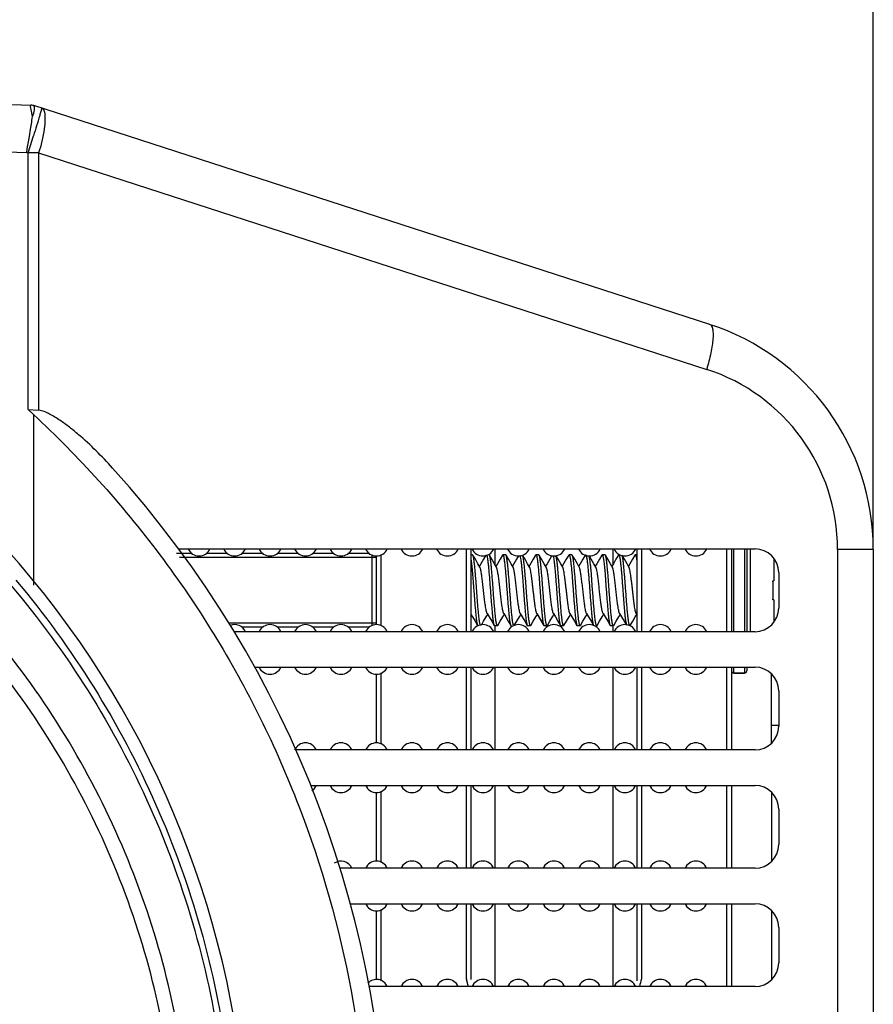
# Model space of a CAD drawing. Header units: millimetres. Extents: x 19192 to 20904, y 1507 to 2734.
# Tile 79 of 80: x 20859 to 20895, y 2556 to 2597. Entities that reach past the tile are written whole.
import ezdxf

# ---------------------------------------------------------------- set-up
doc = ezdxf.new("R2010")
doc.units = ezdxf.units.MM
doc.layers.add('02___PRT_ALL_AXES', color=7, linetype='Continuous')
doc.layers.add('粗实线', color=3, linetype='Continuous', lineweight=30)
doc.styles.get("Standard").update_dxf_attribs({"font": 'Arial Regular.ttf'})
doc.dimstyles.new('ISO-25', dxfattribs={"dimtxt": 15, "dimasz": 3, "dimexe": 0.2, "dimexo": 0, "dimgap": 2, "dimtad": 1, "dimdec": 1, "dimdsep": 46, "dimtxsty": 'Standard', "dimcen": 0, "dimadec": 0, "dimazin": 0, "dimtfac": 1, "dimtdec": 1, "dimtofl": 0, "dimtmove": 0, "dimatfit": 3, "dimfxl": 1, "dimarcsym": 0})

# ---------------------------------------------------------------- blocks, each defined once
blk = doc.blocks.new('*D72')
at = {"layer": 'Defpoints', "color": 0, "transparency": 16777216}
for p in [(20706.427, 2619.504), (20706.427, 2596.394), (20895.427, 2575.096)]:
    blk.add_point(p, dxfattribs=at)
at = {"layer": '粗实线', "color": 0, "lineweight": -2, "transparency": 16777216}
for p, q in [((20706.427, 2596.394), (20706.427, 2619.704)), ((20892.427, 2619.504), (20709.427, 2619.504)), ((20895.427, 2575.096), (20895.427, 2619.704))]:
    blk.add_line(p, q, dxfattribs=at)
at = {"layer": '粗实线', "color": 0, "transparency": 16777216}
for points in [[(20709.427, 2620.004), (20709.427, 2619.004), (20706.427, 2619.504)], [(20892.427, 2620.004), (20892.427, 2619.004), (20895.427, 2619.504)]]:
    blk.add_solid(points, dxfattribs=at)
at = {"layer": '粗实线', "color": 0, "transparency": 16777216, "insert": (20800.927, 2629.163), "char_height": 15, "attachment_point": 5}
blk.add_mtext('189mm', dxfattribs=at)

msp = doc.modelspace()

# ---------------------------------------------------------------- linework, layer by layer
at = {"color": 7, "linetype": 'Continuous'}
for p, q in [((20829.427, 2594.719), (20859.927, 2593.869)), ((20859.801, 2593.75), (20859.811, 2593.686)), ((20859.811, 2593.686), (20859.874, 2593.39)), ((20859.927, 2593.869), (20888.509, 2584.61)), ((20859.958, 2593.83), (20859.932, 2593.848)), ((20829.427, 2592.719), (20859.629, 2591.877)), ((20859.629, 2591.877), (20859.7, 2591.854)), ((20859.7, 2581.011), (20859.7, 2591.854)), ((20860.147, 2591.854), (20859.7, 2591.854)), ((20860.147, 2591.854), (20860.147, 2580.981)), ((20860.147, 2591.854), (20888.384, 2582.707)), ((20859.7, 2581.011), (20860.147, 2580.981)), ((20859.927, 2580.8), (20859.7, 2581.011)), ((20859.927, 2580.8), (20859.927, 2573.58)), ((20866.631, 2574.926), (20865.976, 2574.926)), ((20866.067, 2575.119), (20890.427, 2575.119)), ((20868.131, 2574.926), (20867.223, 2574.926)), ((20869.631, 2574.926), (20868.723, 2574.926)), ((20871.131, 2574.926), (20870.223, 2574.926)), ((20872.631, 2574.926), (20871.723, 2574.926)), ((20874.131, 2574.926), (20873.223, 2574.926)), ((20874.227, 2574.878), (20874.227, 2571.859)), ((20874.627, 2571.859), (20874.627, 2574.878)), ((20878.227, 2571.619), (20878.227, 2575.119)), ((20878.427, 2571.619), (20878.427, 2575.119)), ((20878.503, 2574.856), (20878.488, 2574.869)), ((20879.427, 2575.119), (20879.427, 2574.472)), ((20879.751, 2574.856), (20879.766, 2574.869)), ((20879.903, 2574.856), (20879.888, 2574.869)), ((20881.151, 2574.856), (20881.166, 2574.869)), ((20881.303, 2574.856), (20881.288, 2574.869)), ((20882.551, 2574.856), (20882.566, 2574.869)), ((20882.703, 2574.856), (20882.688, 2574.869)), ((20883.951, 2574.856), (20883.966, 2574.869)), ((20884.103, 2574.856), (20884.088, 2574.869)), ((20884.427, 2574.472), (20884.427, 2575.119)), ((20885.351, 2574.856), (20885.366, 2574.869)), ((20885.427, 2575.119), (20885.427, 2571.619)), ((20885.627, 2575.119), (20885.627, 2571.619)), ((20889.227, 2575.119), (20889.227, 2571.619)), ((20889.427, 2575.119), (20889.427, 2571.619)), ((20889.527, 2571.619), (20889.527, 2575.119)), ((20889.977, 2575.119), (20889.977, 2571.619)), ((20890.077, 2575.119), (20890.077, 2571.619)), ((20890.227, 2575.119), (20890.227, 2571.619)), ((20893.918, 2575.096), (20893.918, 2521.641)), ((20895.427, 2575.096), (20893.918, 2575.096)), ((20895.427, 2575.096), (20895.427, 2521.641)), ((20874.427, 2574.753), (20866.105, 2574.753)), ((20874.427, 2571.919), (20874.427, 2574.819)), ((20891.227, 2574.715), (20891.227, 2573.769)), ((20883.563, 2573.369), (20883.495, 2574.227)), ((20884.073, 2574.227), (20884.141, 2573.369)), ((20891.427, 2574.119), (20891.427, 2572.619)), ((20891.182, 2573.769), (20891.227, 2573.769)), ((20891.227, 2572.969), (20891.182, 2572.969)), ((20891.227, 2572.969), (20891.227, 2572.023)), ((20881.499, 2571.885), (20881.213, 2572.377)), ((20885.406, 2572.387), (20885.427, 2572.35)), ((20874.427, 2571.984), (20868.179, 2571.984)), ((20890.427, 2571.619), (20868.41, 2571.619)), ((20869.631, 2571.811), (20868.723, 2571.811)), ((20871.131, 2571.811), (20870.223, 2571.811)), ((20872.631, 2571.811), (20871.723, 2571.811)), ((20874.131, 2571.811), (20873.223, 2571.811)), ((20879.401, 2571.881), (20879.416, 2571.869)), ((20879.427, 2571.869), (20879.427, 2571.619)), ((20879.553, 2571.881), (20879.538, 2571.869)), ((20880.101, 2571.881), (20880.116, 2571.869)), ((20880.801, 2571.881), (20880.816, 2571.869)), ((20880.938, 2571.869), (20880.924, 2571.881)), ((20880.953, 2571.881), (20880.938, 2571.869)), ((20881.501, 2571.881), (20881.516, 2571.869)), ((20882.353, 2571.881), (20882.338, 2571.869)), ((20882.901, 2571.881), (20882.916, 2571.869)), ((20883.053, 2571.881), (20883.038, 2571.869)), ((20883.753, 2571.881), (20883.738, 2571.869)), ((20884.301, 2571.881), (20884.316, 2571.869)), ((20884.427, 2571.619), (20884.427, 2571.869)), ((20884.453, 2571.881), (20884.438, 2571.869)), ((20869.276, 2570.119), (20890.427, 2570.119)), ((20874.627, 2566.859), (20874.627, 2569.878)), ((20878.227, 2566.619), (20878.227, 2570.119)), ((20878.427, 2566.619), (20878.427, 2570.119)), ((20879.427, 2570.119), (20879.427, 2566.623)), ((20884.427, 2569.59), (20884.427, 2570.119)), ((20885.427, 2570.119), (20885.427, 2566.619)), ((20885.627, 2570.119), (20885.627, 2566.619)), ((20889.227, 2570.119), (20889.227, 2566.619)), ((20889.427, 2570.119), (20889.427, 2566.619)), ((20889.527, 2569.869), (20889.527, 2570.119)), ((20889.527, 2569.869), (20889.977, 2569.869)), ((20889.977, 2570.119), (20889.977, 2569.869)), ((20890.077, 2570.119), (20890.077, 2569.969)), ((20874.427, 2566.919), (20874.427, 2569.819)), ((20884.427, 2566.639), (20884.427, 2569.59)), ((20891.127, 2566.913), (20891.127, 2569.824)), ((20891.427, 2569.119), (20891.427, 2567.619)), ((20891.427, 2567.647), (20891.127, 2567.647)), ((20890.427, 2566.619), (20871.014, 2566.619)), ((20871.648, 2565.119), (20890.427, 2565.119)), ((20874.627, 2561.859), (20874.627, 2564.878)), ((20878.227, 2561.619), (20878.227, 2565.119)), ((20878.427, 2561.619), (20878.427, 2565.119)), ((20879.427, 2565.119), (20879.427, 2561.619)), ((20884.427, 2561.619), (20884.427, 2565.119)), ((20885.427, 2565.119), (20885.427, 2561.619)), ((20885.627, 2565.119), (20885.627, 2561.619)), ((20889.227, 2565.119), (20889.227, 2561.619)), ((20889.427, 2565.119), (20889.427, 2561.619)), ((20874.427, 2561.919), (20874.427, 2564.819)), ((20891.127, 2564.824), (20891.127, 2561.913)), ((20891.427, 2564.119), (20891.427, 2562.619)), ((20890.427, 2561.619), (20872.886, 2561.619)), ((20873.32, 2560.119), (20890.427, 2560.119)), ((20874.627, 2556.859), (20874.627, 2559.878)), ((20878.227, 2556.939), (20878.227, 2560.119)), ((20878.427, 2556.911), (20878.427, 2560.119)), ((20879.427, 2560.119), (20879.427, 2556.619)), ((20884.427, 2556.619), (20884.427, 2560.119)), ((20885.427, 2560.119), (20885.427, 2556.91)), ((20885.627, 2560.119), (20885.627, 2556.939)), ((20889.227, 2560.119), (20889.227, 2556.619)), ((20889.427, 2560.119), (20889.427, 2556.619)), ((20874.427, 2556.919), (20874.427, 2559.819)), ((20891.127, 2559.824), (20891.127, 2556.913)), ((20891.427, 2559.119), (20891.427, 2557.619)), ((20890.427, 2556.619), (20874.118, 2556.619))]:
    msp.add_line(p, q, dxfattribs=at)
for points in [[(20878.798, 2574.35), (20878.717, 2574.49), (20878.606, 2574.679), (20878.503, 2574.856)], [(20879.051, 2574.856), (20878.949, 2574.681), (20878.839, 2574.492), (20878.777, 2574.387)], [(20879.498, 2574.35), (20879.417, 2574.49), (20879.306, 2574.679), (20879.203, 2574.856)], [(20879.751, 2574.856), (20879.649, 2574.681), (20879.539, 2574.492), (20879.477, 2574.387)], [(20880.198, 2574.35), (20880.117, 2574.49), (20880.006, 2574.679), (20879.903, 2574.856)], [(20880.898, 2574.35), (20880.817, 2574.49), (20880.706, 2574.679), (20880.603, 2574.856)], [(20881.151, 2574.856), (20881.049, 2574.681), (20880.939, 2574.492), (20880.877, 2574.387)], [(20881.598, 2574.35), (20881.517, 2574.49), (20881.406, 2574.679), (20881.303, 2574.856)], [(20882.551, 2574.856), (20882.449, 2574.681), (20882.339, 2574.492), (20882.277, 2574.387)], [(20882.998, 2574.35), (20882.917, 2574.49), (20882.806, 2574.679), (20882.703, 2574.856)], [(20883.251, 2574.856), (20883.149, 2574.681), (20883.039, 2574.492), (20882.977, 2574.387)], [(20883.951, 2574.856), (20883.849, 2574.681), (20883.739, 2574.492), (20883.677, 2574.387)], [(20884.398, 2574.35), (20884.317, 2574.49), (20884.206, 2574.679), (20884.103, 2574.856)], [(20884.651, 2574.856), (20884.549, 2574.681), (20884.439, 2574.492), (20884.377, 2574.387)], [(20885.098, 2574.35), (20885.017, 2574.49), (20884.906, 2574.679), (20884.803, 2574.856)], [(20885.351, 2574.856), (20885.249, 2574.681), (20885.139, 2574.492), (20885.077, 2574.387)], [(20880.43, 2574.819), (20880.349, 2574.681), (20880.239, 2574.492), (20880.177, 2574.387)], [(20881.844, 2574.843), (20881.749, 2574.681), (20881.639, 2574.492), (20881.577, 2574.387)], [(20882.298, 2574.35), (20882.217, 2574.49), (20882.106, 2574.679), (20882.01, 2574.843)], [(20883.698, 2574.35), (20883.617, 2574.49), (20883.506, 2574.679), (20883.424, 2574.819)], [(20879.106, 2572.387), (20879.189, 2572.245), (20879.299, 2572.056), (20879.401, 2571.881)], [(20879.806, 2572.387), (20879.889, 2572.245), (20879.999, 2572.056), (20880.101, 2571.881)], [(20880.506, 2572.387), (20880.589, 2572.245), (20880.699, 2572.056), (20880.801, 2571.881)], [(20881.206, 2572.387), (20881.289, 2572.245), (20881.399, 2572.056)], [(20881.906, 2572.387), (20881.989, 2572.245), (20882.099, 2572.056), (20882.201, 2571.881)], [(20882.606, 2572.387), (20882.689, 2572.245), (20882.799, 2572.056), (20882.901, 2571.881)], [(20883.306, 2572.387), (20883.389, 2572.245), (20883.499, 2572.056), (20883.601, 2571.881)], [(20884.006, 2572.387), (20884.089, 2572.245), (20884.199, 2572.056), (20884.301, 2571.881)], [(20884.706, 2572.387), (20884.789, 2572.245), (20884.899, 2572.056), (20884.99, 2571.9)], [(20878.427, 2572.35), (20878.489, 2572.245), (20878.599, 2572.056), (20878.701, 2571.881)], [(20878.864, 2571.9), (20878.956, 2572.059), (20879.067, 2572.248), (20879.127, 2572.35)], [(20879.553, 2571.881), (20879.656, 2572.059), (20879.767, 2572.248), (20879.827, 2572.35)], [(20880.253, 2571.881), (20880.356, 2572.059), (20880.467, 2572.248), (20880.527, 2572.35)], [(20880.953, 2571.881), (20881.056, 2572.059), (20881.167, 2572.248), (20881.227, 2572.351)], [(20881.653, 2571.881), (20881.756, 2572.059), (20881.867, 2572.248), (20881.927, 2572.35)], [(20882.353, 2571.881), (20882.456, 2572.059), (20882.567, 2572.248), (20882.627, 2572.35)], [(20883.053, 2571.881), (20883.156, 2572.059), (20883.267, 2572.248), (20883.327, 2572.35)], [(20883.753, 2571.881), (20883.856, 2572.059), (20883.967, 2572.248), (20884.027, 2572.35)], [(20884.453, 2571.881), (20884.556, 2572.059), (20884.667, 2572.248), (20884.727, 2572.35)], [(20885.153, 2571.881), (20885.256, 2572.059), (20885.367, 2572.248), (20885.427, 2572.35)]]:
    msp.add_lwpolyline(points, dxfattribs=at)
for centre, radius, start, end in [((20778.961, 2618.014), 84.872, 342.04754, 342.56022), ((20828.927, 2548.369), 40.079, 335.1224, 204.8776), ((20885.427, 2575.096), 10, 0, 72.0506), ((20885.918, 2575.096), 8, 0.0002, 72.0504), ((20829.389, 2547.893), 44.893, 42.1176, 47.1384), ((20829.881, 2548.369), 45, 317.9043, 42.0956), ((20890.427, 2574.119), 1, 0, 90), ((20890.427, 2572.619), 1, 270, 360), ((20881.565, 2571.918), 0.073, 207.8454, 210.1074), ((20889.527, 2569.969), 0.1, 180, 270), ((20889.977, 2569.969), 0.1, 270, 0), ((20890.427, 2569.119), 1, 0, 90), ((20890.427, 2567.619), 1, 270, 360), ((20890.427, 2564.119), 1, 0, 90), ((20890.427, 2562.619), 1, 270, 360), ((20890.427, 2559.119), 1, 0, 90), ((20890.427, 2557.619), 1, 270, 360), ((20842.285, 2547.065), 37.274, 14.8555, 15.361), ((20881.132, 2557.736), 3.012, 195.3422, 196.3681), ((20887.593, 2556.909), 2.166, 179.9731, 181.3333), ((20921.571, 2547.065), 37.275, 164.6404, 165.145)]:
    msp.add_arc(centre, radius, start, end, dxfattribs=at)
for points, knots in [([(20859.821, 2593.871), (20859.808, 2593.87), (20859.794, 2593.838), (20859.796, 2593.798), (20859.799, 2593.767), (20859.801, 2593.75)], [0, 0, 0, 0, 0.303992, 0.594503, 1, 1, 1, 1]), ([(20859.932, 2593.848), (20859.924, 2593.851), (20859.889, 2593.865), (20859.85, 2593.87), (20859.821, 2593.871)], [0, 0, 0, 0, 0.21547, 1, 1, 1, 1]), ([(20859.874, 2593.39), (20859.907, 2593.432), (20859.946, 2593.523), (20859.969, 2593.654), (20859.969, 2593.749), (20859.973, 2593.814), (20859.958, 2593.83)], [0, 0, 0, 0, 0.348553, 0.631126, 0.848932, 1, 1, 1, 1]), ([(20860.241, 2593.609), (20860.225, 2593.549), (20860.127, 2593.204), (20860.02, 2592.862), (20859.931, 2592.578)], [0, 0, 0, 0, 0.170744, 1, 1, 1, 1]), ([(20860.271, 2593.757), (20860.275, 2593.756), (20860.27, 2593.737), (20860.268, 2593.714), (20860.255, 2593.665), (20860.246, 2593.63), (20860.241, 2593.609)], [0, 0, 0, 0, 0.068819, 0.258431, 0.569452, 1, 1, 1, 1]), ([(20860.271, 2593.757), (20860.286, 2593.752), (20860.352, 2593.713), (20860.378, 2593.632), (20860.392, 2593.573)], [0, 0, 0, 0, 0.19665, 1, 1, 1, 1]), ([(20859.874, 2593.39), (20859.859, 2593.286), (20859.782, 2592.781), (20859.698, 2592.277), (20859.629, 2591.877)], [0, 0, 0, 0, 0.206579, 1, 1, 1, 1]), ([(20860.392, 2593.573), (20860.414, 2593.476), (20860.423, 2593.238), (20860.365, 2592.659), (20860.248, 2592.186), (20860.147, 2591.854)], [0, 0, 0, 0, 0.170257, 0.404183, 1, 1, 1, 1]), ([(20888.509, 2584.61), (20888.578, 2584.587), (20888.638, 2584.431), (20888.656, 2584.227), (20888.651, 2583.987), (20888.619, 2583.709), (20888.542, 2583.273), (20888.454, 2582.936), (20888.384, 2582.707)], [0, 0, 0, 0, 0.111719, 0.205936, 0.326474, 0.470764, 0.634744, 1, 1, 1, 1]), ([(20863.272, 2578.535), (20863.047, 2578.785), (20862.584, 2579.271), (20861.968, 2579.841), (20861.449, 2580.265), (20861.045, 2580.561), (20860.69, 2580.782), (20860.39, 2580.924), (20860.229, 2580.974), (20860.147, 2580.981)], [0, 0, 0, 0, 0.251093, 0.501669, 0.62674, 0.751597, 0.876119, 0.938206, 1, 1, 1, 1]), ([(20862.69, 2578), (20864.502, 2575.995), (20867.766, 2571.642), (20871.377, 2564.334), (20873.598, 2556.49), (20874.092, 2551.072), (20874.095, 2548.37)], [0, 0, 0, 0, 0.250021, 0.500007, 0.749997, 1, 1, 1, 1]), ([(20878.663, 2573.369), (20878.657, 2573.458), (20878.644, 2573.635), (20878.624, 2573.892), (20878.604, 2574.133), (20878.584, 2574.349), (20878.567, 2574.51), (20878.553, 2574.621), (20878.544, 2574.69), (20878.534, 2574.747), (20878.524, 2574.794), (20878.514, 2574.83), (20878.507, 2574.849), (20878.503, 2574.856)], [0, 0, 0, 0, 0.180006, 0.354241, 0.517027, 0.663158, 0.78794, 0.841071, 0.88745, 0.926745, 0.958675, 0.983085, 1, 1, 1, 1]), ([(20879.072, 2574.866), (20879.074, 2574.865), (20879.078, 2574.86), (20879.086, 2574.846), (20879.095, 2574.82), (20879.105, 2574.779), (20879.115, 2574.726), (20879.125, 2574.66), (20879.136, 2574.583), (20879.146, 2574.495), (20879.161, 2574.358), (20879.179, 2574.166), (20879.199, 2573.917), (20879.22, 2573.648), (20879.234, 2573.463), (20879.241, 2573.369)], [0, 0, 0, 0, 0.005082, 0.011943, 0.03163, 0.059551, 0.095664, 0.139721, 0.191379, 0.250201, 0.315677, 0.464258, 0.631884, 0.812619, 1, 1, 1, 1]), ([(20879.363, 2573.369), (20879.357, 2573.458), (20879.344, 2573.635), (20879.324, 2573.892), (20879.304, 2574.133), (20879.284, 2574.349), (20879.267, 2574.51), (20879.253, 2574.621), (20879.244, 2574.69), (20879.234, 2574.747), (20879.224, 2574.794), (20879.214, 2574.83), (20879.207, 2574.849), (20879.203, 2574.856)], [0, 0, 0, 0, 0.180011, 0.354233, 0.517013, 0.663142, 0.787934, 0.841068, 0.887451, 0.926748, 0.958677, 0.983089, 1, 1, 1, 1]), ([(20879.766, 2574.869), (20879.77, 2574.869), (20879.777, 2574.862), (20879.783, 2574.852), (20879.788, 2574.839), (20879.793, 2574.823), (20879.801, 2574.794), (20879.816, 2574.725), (20879.834, 2574.6), (20879.855, 2574.416), (20879.876, 2574.191), (20879.898, 2573.935), (20879.919, 2573.657), (20879.933, 2573.466), (20879.941, 2573.369)], [0, 0, 0, 0, 0.008636, 0.015579, 0.024617, 0.03584, 0.049269, 0.082719, 0.175158, 0.298881, 0.449308, 0.620757, 0.806691, 1, 1, 1, 1]), ([(20880.063, 2573.369), (20880.057, 2573.458), (20880.044, 2573.635), (20880.024, 2573.892), (20880.004, 2574.133), (20879.984, 2574.349), (20879.967, 2574.51), (20879.953, 2574.621), (20879.944, 2574.69), (20879.934, 2574.747), (20879.924, 2574.794), (20879.914, 2574.83), (20879.907, 2574.849), (20879.903, 2574.856)], [0, 0, 0, 0, 0.180009, 0.354241, 0.51703, 0.66316, 0.787943, 0.841073, 0.887452, 0.926747, 0.958676, 0.983087, 1, 1, 1, 1]), ([(20880.763, 2573.369), (20880.757, 2573.458), (20880.744, 2573.635), (20880.724, 2573.892), (20880.704, 2574.133), (20880.684, 2574.349), (20880.667, 2574.51), (20880.653, 2574.621), (20880.644, 2574.69), (20880.634, 2574.747), (20880.624, 2574.794), (20880.614, 2574.83), (20880.607, 2574.849), (20880.603, 2574.856)], [0, 0, 0, 0, 0.180011, 0.354233, 0.517013, 0.663141, 0.787933, 0.841066, 0.88745, 0.926748, 0.958676, 0.983088, 1, 1, 1, 1]), ([(20881.166, 2574.869), (20881.17, 2574.869), (20881.177, 2574.862), (20881.183, 2574.852), (20881.188, 2574.839), (20881.193, 2574.823), (20881.201, 2574.794), (20881.216, 2574.725), (20881.234, 2574.6), (20881.255, 2574.416), (20881.276, 2574.191), (20881.298, 2573.935), (20881.319, 2573.657), (20881.333, 2573.466), (20881.341, 2573.369)], [0, 0, 0, 0, 0.008636, 0.015579, 0.024618, 0.035841, 0.049271, 0.082723, 0.175174, 0.298905, 0.449329, 0.620765, 0.806691, 1, 1, 1, 1]), ([(20881.463, 2573.369), (20881.457, 2573.458), (20881.444, 2573.635), (20881.424, 2573.892), (20881.404, 2574.133), (20881.384, 2574.349), (20881.367, 2574.51), (20881.353, 2574.621), (20881.344, 2574.69), (20881.334, 2574.747), (20881.324, 2574.794), (20881.314, 2574.83), (20881.307, 2574.849), (20881.303, 2574.856)], [0, 0, 0, 0, 0.180007, 0.354236, 0.517026, 0.663158, 0.787944, 0.841074, 0.887453, 0.926748, 0.958676, 0.983087, 1, 1, 1, 1]), ([(20882.566, 2574.869), (20882.57, 2574.869), (20882.577, 2574.862), (20882.583, 2574.852), (20882.588, 2574.839), (20882.593, 2574.823), (20882.601, 2574.794), (20882.616, 2574.725), (20882.634, 2574.6), (20882.655, 2574.416), (20882.676, 2574.191), (20882.698, 2573.935), (20882.719, 2573.657), (20882.733, 2573.466), (20882.741, 2573.369)], [0, 0, 0, 0, 0.008636, 0.015579, 0.024618, 0.03584, 0.04927, 0.082719, 0.175159, 0.298883, 0.449312, 0.62076, 0.806691, 1, 1, 1, 1]), ([(20882.863, 2573.369), (20882.857, 2573.458), (20882.844, 2573.635), (20882.824, 2573.892), (20882.804, 2574.133), (20882.784, 2574.349), (20882.767, 2574.51), (20882.753, 2574.621), (20882.744, 2574.69), (20882.734, 2574.747), (20882.724, 2574.794), (20882.714, 2574.83), (20882.707, 2574.849), (20882.703, 2574.856)], [0, 0, 0, 0, 0.180007, 0.354235, 0.517024, 0.663157, 0.787944, 0.841075, 0.887454, 0.926748, 0.958676, 0.983088, 1, 1, 1, 1]), ([(20883.267, 2574.868), (20883.272, 2574.867), (20883.278, 2574.86), (20883.284, 2574.848), (20883.292, 2574.828), (20883.301, 2574.794), (20883.312, 2574.743), (20883.322, 2574.68), (20883.338, 2574.571), (20883.356, 2574.408), (20883.377, 2574.184), (20883.398, 2573.93), (20883.419, 2573.655), (20883.433, 2573.465), (20883.441, 2573.369)], [0, 0, 0, 0, 0.009433, 0.016907, 0.026469, 0.052063, 0.086288, 0.128957, 0.179711, 0.303634, 0.45356, 0.623927, 0.808374, 1, 1, 1, 1]), ([(20883.966, 2574.869), (20883.971, 2574.869), (20883.98, 2574.858), (20883.987, 2574.843), (20883.993, 2574.824), (20884, 2574.8), (20884.006, 2574.77), (20884.013, 2574.736), (20884.022, 2574.681), (20884.034, 2574.6), (20884.047, 2574.49), (20884.06, 2574.363), (20884.069, 2574.274), (20884.073, 2574.227)], [0, 0, 0, 0, 0.026214, 0.04914, 0.079559, 0.117617, 0.163307, 0.216561, 0.277223, 0.41994, 0.589605, 0.783962, 1, 1, 1, 1]), ([(20884.263, 2573.369), (20884.257, 2573.458), (20884.244, 2573.635), (20884.224, 2573.892), (20884.204, 2574.133), (20884.184, 2574.349), (20884.167, 2574.51), (20884.153, 2574.621), (20884.144, 2574.69), (20884.134, 2574.747), (20884.124, 2574.794), (20884.114, 2574.83), (20884.107, 2574.849), (20884.103, 2574.856)], [0, 0, 0, 0, 0.180008, 0.354231, 0.51702, 0.663153, 0.787943, 0.841074, 0.887455, 0.926749, 0.958677, 0.983088, 1, 1, 1, 1]), ([(20884.666, 2574.869), (20884.67, 2574.869), (20884.677, 2574.862), (20884.683, 2574.852), (20884.688, 2574.839), (20884.693, 2574.823), (20884.701, 2574.794), (20884.716, 2574.725), (20884.734, 2574.6), (20884.755, 2574.416), (20884.776, 2574.191), (20884.798, 2573.935), (20884.819, 2573.657), (20884.833, 2573.466), (20884.841, 2573.369)], [0, 0, 0, 0, 0.008634, 0.015575, 0.024613, 0.035835, 0.049262, 0.082711, 0.175151, 0.298871, 0.449297, 0.620747, 0.806686, 1, 1, 1, 1]), ([(20884.963, 2573.369), (20884.957, 2573.458), (20884.944, 2573.634), (20884.924, 2573.891), (20884.904, 2574.131), (20884.885, 2574.347), (20884.868, 2574.508), (20884.854, 2574.619), (20884.844, 2574.688), (20884.834, 2574.746), (20884.824, 2574.793), (20884.815, 2574.829), (20884.807, 2574.848), (20884.803, 2574.856)], [0, 0, 0, 0, 0.179705, 0.353665, 0.516248, 0.66227, 0.787074, 0.840266, 0.886742, 0.926169, 0.958262, 0.982869, 1, 1, 1, 1]), ([(20885.366, 2574.869), (20885.368, 2574.869), (20885.373, 2574.866), (20885.378, 2574.86), (20885.383, 2574.851), (20885.39, 2574.835), (20885.397, 2574.81), (20885.405, 2574.779), (20885.412, 2574.74), (20885.42, 2574.696), (20885.425, 2574.664), (20885.427, 2574.647)], [0, 0, 0, 0, 0.036004, 0.060981, 0.092034, 0.174074, 0.283949, 0.421867, 0.587583, 0.780572, 1, 1, 1, 1]), ([(20878.427, 2574.647), (20878.438, 2574.567), (20878.459, 2574.385), (20878.486, 2574.085), (20878.513, 2573.739), (20878.531, 2573.495), (20878.541, 2573.369)], [0, 0, 0, 0, 0.18779, 0.427665, 0.704305, 1, 1, 1, 1]), ([(20880.489, 2574.837), (20880.492, 2574.827), (20880.499, 2574.802), (20880.513, 2574.74), (20880.529, 2574.638), (20880.547, 2574.488), (20880.566, 2574.306), (20880.585, 2574.096), (20880.603, 2573.866), (20880.622, 2573.621), (20880.634, 2573.453), (20880.641, 2573.369)], [0, 0, 0, 0, 0.022208, 0.051258, 0.129354, 0.23239, 0.357511, 0.501164, 0.659207, 0.827119, 1, 1, 1, 1]), ([(20881.89, 2574.834), (20881.893, 2574.823), (20881.9, 2574.798), (20881.914, 2574.735), (20881.93, 2574.632), (20881.948, 2574.482), (20881.966, 2574.3), (20881.985, 2574.091), (20882.01, 2573.778), (20882.028, 2573.535), (20882.041, 2573.369)], [0, 0, 0, 0, 0.022942, 0.052625, 0.131649, 0.235148, 0.360299, 0.503611, 0.661013, 1, 1, 1, 1]), ([(20882.163, 2573.369), (20882.157, 2573.455), (20882.144, 2573.625), (20882.125, 2573.874), (20882.106, 2574.107), (20882.087, 2574.318), (20882.069, 2574.501), (20882.052, 2574.633), (20882.039, 2574.72), (20882.029, 2574.771), (20882.02, 2574.811), (20882.013, 2574.834), (20882.009, 2574.844)], [0, 0, 0, 0, 0.174871, 0.344551, 0.503919, 0.648266, 0.773302, 0.875365, 0.91684, 0.951551, 0.979298, 1, 1, 1, 1]), ([(20883.495, 2574.227), (20883.489, 2574.296), (20883.477, 2574.424), (20883.457, 2574.595), (20883.44, 2574.714), (20883.426, 2574.787), (20883.418, 2574.816), (20883.414, 2574.828)], [0, 0, 0, 0, 0.345079, 0.632449, 0.852895, 0.935888, 1, 1, 1, 1]), ([(20879.106, 2572.387), (20879.102, 2572.393), (20879.095, 2572.409), (20879.081, 2572.449), (20879.065, 2572.517), (20879.046, 2572.616), (20879.024, 2572.764), (20878.998, 2572.96), (20878.971, 2573.201), (20878.943, 2573.453), (20878.915, 2573.699), (20878.891, 2573.894), (20878.871, 2574.034), (20878.857, 2574.124), (20878.843, 2574.201), (20878.829, 2574.265), (20878.815, 2574.313), (20878.804, 2574.34), (20878.798, 2574.35)], [0, 0, 0, 0, 0.011125, 0.025575, 0.064367, 0.115673, 0.178133, 0.288782, 0.413297, 0.543514, 0.67087, 0.786999, 0.838444, 0.884331, 0.923942, 0.956668, 0.98208, 1, 1, 1, 1]), ([(20879.806, 2572.387), (20879.802, 2572.393), (20879.795, 2572.409), (20879.781, 2572.449), (20879.765, 2572.517), (20879.746, 2572.616), (20879.724, 2572.764), (20879.698, 2572.96), (20879.671, 2573.201), (20879.643, 2573.453), (20879.615, 2573.699), (20879.591, 2573.894), (20879.571, 2574.034), (20879.557, 2574.124), (20879.543, 2574.201), (20879.529, 2574.265), (20879.515, 2574.313), (20879.504, 2574.34), (20879.498, 2574.35)], [0, 0, 0, 0, 0.011128, 0.025577, 0.064371, 0.115674, 0.178133, 0.288782, 0.413298, 0.543514, 0.670869, 0.786999, 0.838443, 0.884331, 0.923939, 0.956668, 0.982077, 1, 1, 1, 1]), ([(20880.506, 2572.387), (20880.502, 2572.393), (20880.495, 2572.409), (20880.481, 2572.449), (20880.465, 2572.517), (20880.446, 2572.616), (20880.424, 2572.764), (20880.398, 2572.96), (20880.371, 2573.201), (20880.343, 2573.453), (20880.315, 2573.699), (20880.291, 2573.894), (20880.271, 2574.034), (20880.257, 2574.124), (20880.243, 2574.201), (20880.229, 2574.265), (20880.215, 2574.313), (20880.204, 2574.34), (20880.198, 2574.35)], [0, 0, 0, 0, 0.011131, 0.025576, 0.064372, 0.115677, 0.178134, 0.288784, 0.413299, 0.543516, 0.670871, 0.787002, 0.838443, 0.884335, 0.92394, 0.95667, 0.98208, 1, 1, 1, 1]), ([(20881.206, 2572.387), (20881.202, 2572.393), (20881.195, 2572.409), (20881.181, 2572.449), (20881.165, 2572.517), (20881.146, 2572.616), (20881.128, 2572.738), (20881.109, 2572.879), (20881.09, 2573.034), (20881.071, 2573.199), (20881.052, 2573.369), (20881.033, 2573.539), (20881.014, 2573.704), (20880.995, 2573.859), (20880.976, 2573.999), (20880.958, 2574.121), (20880.939, 2574.22), (20880.923, 2574.288), (20880.909, 2574.329), (20880.902, 2574.344), (20880.898, 2574.35)], [0, 0, 0, 0, 0.011133, 0.025584, 0.064384, 0.115693, 0.178152, 0.249997, 0.329155, 0.413316, 0.500018, 0.586719, 0.670879, 0.750033, 0.821874, 0.884331, 0.935636, 0.974427, 0.988875, 1, 1, 1, 1]), ([(20881.906, 2572.387), (20881.902, 2572.393), (20881.895, 2572.409), (20881.881, 2572.449), (20881.865, 2572.517), (20881.846, 2572.616), (20881.824, 2572.764), (20881.798, 2572.96), (20881.771, 2573.201), (20881.743, 2573.453), (20881.715, 2573.699), (20881.691, 2573.894), (20881.671, 2574.034), (20881.657, 2574.124), (20881.643, 2574.201), (20881.629, 2574.265), (20881.615, 2574.313), (20881.604, 2574.34), (20881.598, 2574.35)], [0, 0, 0, 0, 0.011125, 0.025574, 0.064367, 0.115674, 0.178133, 0.288782, 0.413298, 0.543515, 0.67087, 0.787, 0.838444, 0.884332, 0.923943, 0.956668, 0.982081, 1, 1, 1, 1]), ([(20882.606, 2572.387), (20882.602, 2572.393), (20882.595, 2572.409), (20882.581, 2572.449), (20882.565, 2572.517), (20882.546, 2572.616), (20882.528, 2572.738), (20882.509, 2572.879), (20882.49, 2573.034), (20882.471, 2573.199), (20882.452, 2573.369), (20882.433, 2573.539), (20882.414, 2573.704), (20882.395, 2573.859), (20882.376, 2573.999), (20882.358, 2574.121), (20882.339, 2574.22), (20882.323, 2574.288), (20882.309, 2574.329), (20882.302, 2574.344), (20882.298, 2574.35)], [0, 0, 0, 0, 0.011126, 0.025576, 0.064369, 0.115672, 0.178131, 0.249977, 0.329133, 0.413294, 0.499999, 0.586702, 0.670863, 0.750021, 0.821867, 0.884323, 0.935628, 0.974424, 0.988869, 1, 1, 1, 1]), ([(20883.306, 2572.387), (20883.302, 2572.393), (20883.295, 2572.409), (20883.281, 2572.449), (20883.265, 2572.517), (20883.246, 2572.616), (20883.224, 2572.764), (20883.198, 2572.96), (20883.171, 2573.201), (20883.143, 2573.453), (20883.115, 2573.699), (20883.091, 2573.894), (20883.071, 2574.034), (20883.057, 2574.124), (20883.043, 2574.201), (20883.029, 2574.265), (20883.015, 2574.313), (20883.004, 2574.34), (20882.998, 2574.35)], [0, 0, 0, 0, 0.01113, 0.025577, 0.064372, 0.115676, 0.178133, 0.288783, 0.413299, 0.543515, 0.67087, 0.787001, 0.838443, 0.884334, 0.92394, 0.95667, 0.982078, 1, 1, 1, 1]), ([(20883.784, 2573.941), (20883.777, 2573.99), (20883.765, 2574.079), (20883.746, 2574.184), (20883.731, 2574.253), (20883.721, 2574.293), (20883.71, 2574.325), (20883.702, 2574.343), (20883.698, 2574.35)], [0, 0, 0, 0, 0.352561, 0.642665, 0.761005, 0.860306, 0.940015, 1, 1, 1, 1]), ([(20884.706, 2572.387), (20884.702, 2572.393), (20884.695, 2572.409), (20884.681, 2572.449), (20884.665, 2572.517), (20884.646, 2572.616), (20884.624, 2572.764), (20884.598, 2572.96), (20884.571, 2573.201), (20884.543, 2573.453), (20884.515, 2573.699), (20884.491, 2573.894), (20884.471, 2574.034), (20884.457, 2574.124), (20884.443, 2574.201), (20884.429, 2574.265), (20884.415, 2574.313), (20884.404, 2574.34), (20884.398, 2574.35)], [0, 0, 0, 0, 0.011126, 0.025573, 0.064367, 0.115675, 0.178134, 0.288783, 0.413298, 0.543515, 0.670871, 0.787001, 0.838444, 0.884333, 0.923943, 0.956668, 0.982082, 1, 1, 1, 1]), ([(20885.406, 2572.387), (20885.402, 2572.393), (20885.395, 2572.409), (20885.381, 2572.449), (20885.365, 2572.517), (20885.346, 2572.616), (20885.328, 2572.738), (20885.309, 2572.879), (20885.29, 2573.034), (20885.271, 2573.199), (20885.252, 2573.369), (20885.233, 2573.539), (20885.214, 2573.704), (20885.195, 2573.859), (20885.176, 2573.999), (20885.158, 2574.121), (20885.139, 2574.22), (20885.123, 2574.288), (20885.109, 2574.329), (20885.102, 2574.344), (20885.098, 2574.35)], [0, 0, 0, 0, 0.011125, 0.025575, 0.064368, 0.115672, 0.178131, 0.249976, 0.329133, 0.413294, 0.499999, 0.586702, 0.670864, 0.750022, 0.821867, 0.884323, 0.935628, 0.974425, 0.98887, 1, 1, 1, 1]), ([(20858.952, 2573.605), (20860.149, 2572.19), (20862.347, 2569.187), (20864.972, 2564.268), (20866.873, 2559.026), (20868.009, 2553.567), (20868.356, 2548.001), (20867.904, 2542.443), (20866.666, 2537.01), (20865.334, 2533.54), (20864.55, 2531.863)], [0, 0, 0, 0, 0.12509, 0.25012, 0.375104, 0.500111, 0.625143, 0.750154, 0.875102, 1, 1, 1, 1]), ([(20859.184, 2573.799), (20860.384, 2572.371), (20862.586, 2569.341), (20865.214, 2564.383), (20867.117, 2559.103), (20868.253, 2553.607), (20868.6, 2548.006), (20868.15, 2542.412), (20866.914, 2536.942), (20865.582, 2533.446), (20864.798, 2531.756)], [0, 0, 0, 0, 0.125087, 0.250123, 0.375111, 0.500117, 0.625142, 0.750147, 0.875096, 1, 1, 1, 1]), ([(20884.006, 2572.387), (20884, 2572.396), (20883.99, 2572.422), (20883.976, 2572.468), (20883.963, 2572.527), (20883.949, 2572.6), (20883.936, 2572.684), (20883.917, 2572.816), (20883.894, 2573), (20883.867, 2573.235), (20883.84, 2573.478), (20883.813, 2573.714), (20883.794, 2573.868), (20883.784, 2573.941)], [0, 0, 0, 0, 0.021643, 0.052051, 0.091046, 0.138168, 0.192755, 0.254022, 0.392826, 0.546233, 0.704949, 0.859317, 1, 1, 1, 1]), ([(20878.541, 2573.369), (20878.547, 2573.279), (20878.56, 2573.102), (20878.58, 2572.845), (20878.6, 2572.604), (20878.619, 2572.388), (20878.636, 2572.227), (20878.65, 2572.116), (20878.66, 2572.048), (20878.67, 2571.99), (20878.68, 2571.943), (20878.69, 2571.908), (20878.697, 2571.888), (20878.701, 2571.881)], [0, 0, 0, 0, 0.180009, 0.354232, 0.517011, 0.663138, 0.787929, 0.841063, 0.887447, 0.926746, 0.958675, 0.983088, 1, 1, 1, 1]), ([(20878.823, 2571.882), (20878.819, 2571.889), (20878.812, 2571.909), (20878.802, 2571.945), (20878.792, 2571.992), (20878.783, 2572.05), (20878.773, 2572.119), (20878.759, 2572.23), (20878.742, 2572.391), (20878.722, 2572.607), (20878.703, 2572.847), (20878.683, 2573.103), (20878.67, 2573.279), (20878.663, 2573.369)], [0, 0, 0, 0, 0.01729, 0.042039, 0.07425, 0.113766, 0.160306, 0.213537, 0.338351, 0.484305, 0.646749, 0.820516, 1, 1, 1, 1]), ([(20879.241, 2573.369), (20879.247, 2573.279), (20879.26, 2573.102), (20879.28, 2572.845), (20879.3, 2572.604), (20879.32, 2572.388), (20879.336, 2572.227), (20879.35, 2572.116), (20879.36, 2572.048), (20879.37, 2571.99), (20879.38, 2571.943), (20879.39, 2571.908), (20879.397, 2571.888), (20879.401, 2571.881)], [0, 0, 0, 0, 0.180009, 0.354231, 0.51702, 0.663153, 0.787943, 0.841075, 0.887456, 0.92675, 0.958678, 0.983089, 1, 1, 1, 1]), ([(20879.538, 2571.869), (20879.534, 2571.869), (20879.527, 2571.875), (20879.521, 2571.886), (20879.516, 2571.898), (20879.51, 2571.915), (20879.503, 2571.943), (20879.488, 2572.012), (20879.47, 2572.137), (20879.449, 2572.321), (20879.428, 2572.546), (20879.406, 2572.802), (20879.385, 2573.08), (20879.371, 2573.271), (20879.363, 2573.369)], [0, 0, 0, 0, 0.008637, 0.015581, 0.02462, 0.035843, 0.049274, 0.082727, 0.175178, 0.298909, 0.449333, 0.620768, 0.806692, 1, 1, 1, 1]), ([(20879.941, 2573.369), (20879.947, 2573.279), (20879.96, 2573.102), (20879.98, 2572.845), (20880, 2572.604), (20880.02, 2572.388), (20880.036, 2572.227), (20880.05, 2572.116), (20880.06, 2572.048), (20880.07, 2571.99), (20880.08, 2571.943), (20880.09, 2571.908), (20880.097, 2571.888), (20880.101, 2571.881)], [0, 0, 0, 0, 0.180009, 0.354242, 0.517031, 0.663162, 0.787945, 0.841074, 0.887453, 0.926748, 0.958676, 0.983087, 1, 1, 1, 1]), ([(20880.238, 2571.869), (20880.234, 2571.869), (20880.227, 2571.875), (20880.221, 2571.886), (20880.216, 2571.898), (20880.21, 2571.915), (20880.203, 2571.943), (20880.188, 2572.012), (20880.17, 2572.137), (20880.149, 2572.321), (20880.128, 2572.546), (20880.106, 2572.802), (20880.085, 2573.08), (20880.071, 2573.271), (20880.063, 2573.369)], [0, 0, 0, 0, 0.008636, 0.015578, 0.024616, 0.035839, 0.049267, 0.082717, 0.175156, 0.298878, 0.449305, 0.620754, 0.80669, 1, 1, 1, 1]), ([(20880.641, 2573.369), (20880.647, 2573.279), (20880.66, 2573.102), (20880.68, 2572.845), (20880.7, 2572.604), (20880.719, 2572.388), (20880.736, 2572.227), (20880.75, 2572.116), (20880.76, 2572.048), (20880.77, 2571.99), (20880.78, 2571.943), (20880.79, 2571.908), (20880.797, 2571.888), (20880.801, 2571.881)], [0, 0, 0, 0, 0.180007, 0.354234, 0.517018, 0.663144, 0.78793, 0.841064, 0.887447, 0.926745, 0.958675, 0.983087, 1, 1, 1, 1]), ([(20880.924, 2571.881), (20880.92, 2571.888), (20880.912, 2571.908), (20880.903, 2571.943), (20880.893, 2571.99), (20880.883, 2572.048), (20880.873, 2572.116), (20880.859, 2572.228), (20880.842, 2572.389), (20880.823, 2572.604), (20880.803, 2572.845), (20880.783, 2573.102), (20880.77, 2573.279), (20880.763, 2573.369)], [0, 0, 0, 0, 0.016934, 0.041365, 0.073319, 0.112622, 0.15902, 0.212156, 0.336949, 0.483065, 0.64583, 0.820014, 1, 1, 1, 1]), ([(20881.341, 2573.369), (20881.347, 2573.28), (20881.36, 2573.105), (20881.38, 2572.849), (20881.399, 2572.61), (20881.419, 2572.395), (20881.436, 2572.235), (20881.45, 2572.123), (20881.459, 2572.054), (20881.469, 2571.996), (20881.479, 2571.948), (20881.488, 2571.912), (20881.496, 2571.891), (20881.5, 2571.883)], [0, 0, 0, 0, 0.178778, 0.351894, 0.513859, 0.659561, 0.784418, 0.837785, 0.884555, 0.924372, 0.956977, 0.982189, 1, 1, 1, 1]), ([(20881.638, 2571.869), (20881.634, 2571.869), (20881.627, 2571.875), (20881.621, 2571.886), (20881.616, 2571.898), (20881.61, 2571.915), (20881.603, 2571.943), (20881.588, 2572.012), (20881.57, 2572.137), (20881.549, 2572.321), (20881.528, 2572.546), (20881.506, 2572.802), (20881.485, 2573.08), (20881.471, 2573.271), (20881.463, 2573.369)], [0, 0, 0, 0, 0.008634, 0.015575, 0.024613, 0.035834, 0.049262, 0.08271, 0.17515, 0.298869, 0.449296, 0.620745, 0.806685, 1, 1, 1, 1]), ([(20882.041, 2573.369), (20882.047, 2573.279), (20882.06, 2573.102), (20882.08, 2572.845), (20882.1, 2572.604), (20882.12, 2572.388), (20882.136, 2572.227), (20882.15, 2572.116), (20882.16, 2572.048), (20882.17, 2571.99), (20882.18, 2571.943), (20882.19, 2571.908), (20882.197, 2571.888), (20882.201, 2571.881)], [0, 0, 0, 0, 0.180008, 0.354233, 0.517022, 0.663155, 0.787944, 0.841076, 0.887456, 0.92675, 0.958677, 0.983089, 1, 1, 1, 1]), ([(20882.338, 2571.869), (20882.334, 2571.869), (20882.327, 2571.875), (20882.321, 2571.886), (20882.316, 2571.898), (20882.31, 2571.915), (20882.303, 2571.943), (20882.288, 2572.012), (20882.27, 2572.137), (20882.249, 2572.321), (20882.228, 2572.546), (20882.206, 2572.802), (20882.185, 2573.08), (20882.171, 2573.271), (20882.163, 2573.369)], [0, 0, 0, 0, 0.008639, 0.015585, 0.024626, 0.035849, 0.049281, 0.082735, 0.175187, 0.298918, 0.449344, 0.620779, 0.806696, 1, 1, 1, 1]), ([(20882.741, 2573.369), (20882.747, 2573.279), (20882.76, 2573.102), (20882.78, 2572.845), (20882.8, 2572.604), (20882.82, 2572.388), (20882.836, 2572.227), (20882.85, 2572.116), (20882.86, 2572.048), (20882.87, 2571.99), (20882.88, 2571.943), (20882.89, 2571.908), (20882.897, 2571.888), (20882.901, 2571.881)], [0, 0, 0, 0, 0.180009, 0.354241, 0.517029, 0.66316, 0.787943, 0.841072, 0.887452, 0.926748, 0.958676, 0.983087, 1, 1, 1, 1]), ([(20883.038, 2571.869), (20883.034, 2571.869), (20883.027, 2571.875), (20883.021, 2571.886), (20883.016, 2571.898), (20883.01, 2571.915), (20883.003, 2571.943), (20882.988, 2572.012), (20882.97, 2572.137), (20882.949, 2572.321), (20882.928, 2572.546), (20882.906, 2572.802), (20882.885, 2573.08), (20882.871, 2573.271), (20882.863, 2573.369)], [0, 0, 0, 0, 0.008634, 0.015574, 0.024611, 0.035833, 0.04926, 0.082708, 0.175148, 0.298868, 0.449295, 0.620745, 0.806685, 1, 1, 1, 1]), ([(20883.441, 2573.369), (20883.447, 2573.279), (20883.46, 2573.102), (20883.48, 2572.845), (20883.5, 2572.604), (20883.519, 2572.388), (20883.536, 2572.227), (20883.55, 2572.116), (20883.56, 2572.048), (20883.57, 2571.99), (20883.58, 2571.943), (20883.59, 2571.908), (20883.597, 2571.888), (20883.601, 2571.881)], [0, 0, 0, 0, 0.180007, 0.354233, 0.517016, 0.663141, 0.787929, 0.841063, 0.887447, 0.926745, 0.958675, 0.983087, 1, 1, 1, 1]), ([(20883.738, 2571.869), (20883.734, 2571.869), (20883.727, 2571.875), (20883.721, 2571.886), (20883.716, 2571.898), (20883.71, 2571.915), (20883.703, 2571.943), (20883.688, 2572.012), (20883.67, 2572.137), (20883.649, 2572.321), (20883.628, 2572.546), (20883.606, 2572.802), (20883.585, 2573.08), (20883.571, 2573.271), (20883.563, 2573.369)], [0, 0, 0, 0, 0.008638, 0.015583, 0.024622, 0.035845, 0.049276, 0.082728, 0.175175, 0.298905, 0.449333, 0.620774, 0.806693, 1, 1, 1, 1]), ([(20884.141, 2573.369), (20884.147, 2573.279), (20884.16, 2573.102), (20884.18, 2572.845), (20884.2, 2572.604), (20884.219, 2572.388), (20884.236, 2572.227), (20884.25, 2572.116), (20884.26, 2572.048), (20884.27, 2571.99), (20884.28, 2571.943), (20884.29, 2571.908), (20884.297, 2571.888), (20884.301, 2571.881)], [0, 0, 0, 0, 0.180011, 0.35423, 0.517013, 0.663144, 0.787936, 0.841069, 0.887453, 0.926749, 0.958677, 0.983089, 1, 1, 1, 1]), ([(20884.438, 2571.869), (20884.434, 2571.869), (20884.427, 2571.875), (20884.421, 2571.886), (20884.416, 2571.898), (20884.41, 2571.915), (20884.403, 2571.943), (20884.388, 2572.012), (20884.37, 2572.137), (20884.349, 2572.321), (20884.328, 2572.546), (20884.306, 2572.802), (20884.285, 2573.08), (20884.271, 2573.271), (20884.263, 2573.369)], [0, 0, 0, 0, 0.008632, 0.015571, 0.024608, 0.035828, 0.049255, 0.082701, 0.175142, 0.298866, 0.449293, 0.620744, 0.806684, 1, 1, 1, 1]), ([(20884.841, 2573.369), (20884.847, 2573.283), (20884.859, 2573.115), (20884.878, 2572.87), (20884.897, 2572.638), (20884.916, 2572.428), (20884.934, 2572.246), (20884.953, 2572.097), (20884.969, 2571.995), (20884.983, 2571.933), (20884.99, 2571.909), (20884.993, 2571.899)], [0, 0, 0, 0, 0.173299, 0.341592, 0.499921, 0.643725, 0.768826, 0.871653, 0.949338, 0.978111, 1, 1, 1, 1]), ([(20885.138, 2571.869), (20885.134, 2571.869), (20885.127, 2571.875), (20885.121, 2571.886), (20885.116, 2571.898), (20885.11, 2571.915), (20885.103, 2571.943), (20885.088, 2572.012), (20885.07, 2572.137), (20885.049, 2572.321), (20885.028, 2572.546), (20885.006, 2572.802), (20884.985, 2573.08), (20884.971, 2573.271), (20884.963, 2573.369)], [0, 0, 0, 0, 0.008638, 0.015582, 0.024621, 0.035844, 0.049274, 0.082725, 0.175172, 0.298901, 0.44933, 0.620773, 0.806692, 1, 1, 1, 1]), ([(20862.995, 2532.674), (20863.757, 2534.247), (20865.057, 2537.509), (20866.278, 2542.63), (20866.737, 2547.878), (20866.422, 2553.136), (20865.341, 2558.29), (20863.524, 2563.231), (20861.019, 2567.86), (20858.931, 2570.684), (20857.796, 2572.015)], [0, 0, 0, 0, 0.124941, 0.249941, 0.374983, 0.500036, 0.62504, 0.749985, 0.874966, 1, 1, 1, 1]), ([(20862.42, 2532.965), (20863.176, 2534.508), (20864.469, 2537.707), (20865.684, 2542.735), (20866.141, 2547.891), (20865.826, 2553.057), (20864.748, 2558.118), (20862.941, 2562.965), (20860.454, 2567.499), (20858.385, 2570.261), (20857.262, 2571.562)], [0, 0, 0, 0, 0.124944, 0.249943, 0.374981, 0.50003, 0.625031, 0.749979, 0.874964, 1, 1, 1, 1])]:
    msp.add_open_spline(points, degree=3, knots=knots, dxfattribs=at)
for points in [[(20891.195, 2573.369), (20891.195, 2573.502), (20891.192, 2573.635), (20891.182, 2573.769)], [(20891.182, 2572.969), (20891.192, 2573.102), (20891.195, 2573.235), (20891.195, 2573.369)]]:
    msp.add_open_spline(points, degree=3, dxfattribs=at)
at = {"layer": '02___PRT_ALL_AXES', "color": 7, "linetype": 'Continuous'}
for p, q in [((20878.488, 2574.869), (20878.427, 2574.869)), ((20879.888, 2574.869), (20879.766, 2574.869)), ((20881.288, 2574.869), (20881.166, 2574.869)), ((20882.688, 2574.869), (20882.566, 2574.869)), ((20884.088, 2574.869), (20883.966, 2574.869)), ((20885.427, 2574.869), (20885.366, 2574.869)), ((20879.538, 2571.869), (20879.416, 2571.869)), ((20880.938, 2571.869), (20880.816, 2571.869)), ((20881.638, 2571.869), (20881.516, 2571.869)), ((20882.338, 2571.869), (20882.216, 2571.869)), ((20883.038, 2571.869), (20882.916, 2571.869)), ((20884.438, 2571.869), (20884.316, 2571.869)), ((20889.977, 2569.869), (20889.527, 2569.869))]:
    msp.add_line(p, q, dxfattribs=at)
for centre, start, end in [((20866.927, 2575.319), 203.5782, 336.4218), ((20868.427, 2575.319), 203.5782, 336.4218), ((20869.927, 2575.319), 203.5782, 336.4218), ((20871.427, 2575.319), 203.5782, 336.4218), ((20872.927, 2575.319), 203.5782, 336.4218), ((20874.427, 2575.319), 203.5782, 336.4218), ((20875.927, 2575.319), 203.5782, 336.4218), ((20877.427, 2575.319), 203.5782, 336.4218), ((20878.927, 2575.319), 203.5782, 336.4218), ((20880.427, 2575.319), 203.5782, 336.4218), ((20881.927, 2575.319), 203.5782, 336.4218), ((20883.427, 2575.319), 203.5782, 336.4218), ((20884.927, 2575.319), 203.5782, 336.4218), ((20886.427, 2575.319), 203.5782, 336.4218), ((20887.927, 2575.319), 203.5782, 336.4218), ((20868.427, 2571.419), 23.5782, 111.398), ((20869.927, 2571.419), 23.5782, 156.4218), ((20871.427, 2571.419), 23.5782, 156.4218), ((20872.927, 2571.419), 23.5782, 156.4218), ((20874.427, 2571.419), 23.5782, 156.4218), ((20875.927, 2571.419), 23.5782, 156.4218), ((20877.427, 2571.419), 23.5782, 156.4218), ((20878.927, 2571.419), 23.5782, 156.4218), ((20880.427, 2571.419), 23.5782, 156.4218), ((20881.927, 2571.419), 23.5782, 156.4218), ((20883.427, 2571.419), 23.5782, 156.4218), ((20884.927, 2571.419), 23.5782, 156.4218), ((20886.427, 2571.419), 23.5782, 156.4218), ((20887.927, 2571.419), 23.5782, 156.4218), ((20869.927, 2570.319), 203.5782, 336.4218), ((20871.427, 2570.319), 203.5782, 336.4218), ((20872.927, 2570.319), 203.5782, 336.4218), ((20874.427, 2570.319), 203.5782, 336.4218), ((20875.927, 2570.319), 203.5782, 336.4218), ((20877.427, 2570.319), 203.5782, 336.4218), ((20878.927, 2570.319), 203.5782, 336.4218), ((20880.427, 2570.319), 203.5782, 336.4218), ((20881.927, 2570.319), 203.5782, 336.4218), ((20883.427, 2570.319), 203.5782, 336.4218), ((20884.927, 2570.319), 203.5782, 336.4218), ((20886.427, 2570.319), 203.5782, 336.4218), ((20887.927, 2570.319), 203.5782, 336.4218), ((20871.427, 2566.419), 23.5782, 156.4218), ((20872.927, 2566.419), 23.5782, 156.4218), ((20874.427, 2566.419), 23.5782, 156.4218), ((20875.927, 2566.419), 23.5782, 156.4218), ((20877.427, 2566.419), 23.5782, 156.4218), ((20878.927, 2566.419), 23.5782, 156.4218), ((20880.427, 2566.419), 23.5782, 156.4218), ((20881.927, 2566.419), 23.5782, 156.4218), ((20883.427, 2566.419), 23.5782, 156.4218), ((20884.927, 2566.419), 23.5782, 156.4218), ((20886.427, 2566.419), 23.5782, 156.4218), ((20887.927, 2566.419), 23.5782, 156.4218), ((20871.427, 2565.319), 302.7128, 336.4218), ((20872.927, 2565.319), 203.5782, 336.4218), ((20874.427, 2565.319), 203.5782, 336.4218), ((20875.927, 2565.319), 203.5782, 336.4218), ((20877.427, 2565.319), 203.5782, 336.4218), ((20878.927, 2565.319), 203.5782, 336.4218), ((20880.427, 2565.319), 203.5782, 336.4218), ((20881.927, 2565.319), 203.5782, 336.4218), ((20883.427, 2565.319), 203.5782, 336.4218), ((20884.927, 2565.319), 203.5782, 336.4218), ((20886.427, 2565.319), 203.5782, 336.4218), ((20887.927, 2565.319), 203.5782, 336.4218), ((20872.927, 2561.419), 23.5782, 125.0096), ((20874.427, 2561.419), 23.5782, 156.4218), ((20875.927, 2561.419), 23.5782, 156.4218), ((20877.427, 2561.419), 23.5782, 156.4218), ((20878.927, 2561.419), 23.5782, 156.4218), ((20880.427, 2561.419), 23.5782, 156.4218), ((20881.927, 2561.419), 23.5782, 156.4218), ((20883.427, 2561.419), 23.5782, 156.4218), ((20884.927, 2561.419), 23.5782, 156.4218), ((20886.427, 2561.419), 23.5782, 156.4218), ((20887.927, 2561.419), 23.5782, 156.4218), ((20874.427, 2560.319), 203.5782, 336.4218), ((20875.927, 2560.319), 203.5782, 336.4218), ((20877.427, 2560.319), 203.5782, 336.4218), ((20878.927, 2560.319), 203.5782, 336.4218), ((20880.427, 2560.319), 203.5782, 336.4218), ((20881.927, 2560.319), 203.5782, 336.4218), ((20883.427, 2560.319), 203.5782, 336.4218), ((20884.927, 2560.319), 203.5782, 336.4218), ((20886.427, 2560.319), 203.5782, 336.4218), ((20887.927, 2560.319), 203.5782, 336.4218), ((20874.427, 2556.419), 23.5782, 136.0064), ((20875.927, 2556.419), 23.5782, 156.4218), ((20877.427, 2556.419), 23.5782, 156.4218), ((20878.927, 2556.419), 23.5782, 156.4218), ((20880.427, 2556.419), 23.5782, 156.4218), ((20881.927, 2556.419), 23.5782, 156.4218), ((20883.427, 2556.419), 23.5782, 156.4218), ((20884.927, 2556.419), 23.5782, 156.4218), ((20886.427, 2556.419), 23.5782, 156.4218), ((20887.927, 2556.419), 23.5782, 156.4218)]:
    msp.add_arc(centre, 0.5, start, end, dxfattribs=at)

# ---------------------------------------------------------------- dimensions: what is measured, and where the dimension line sits
at = {"layer": '粗实线'}
dim = msp.add_linear_dim(base=(20706.427, 2619.504), p1=(20895.427, 2575.096), p2=(20706.427, 2596.394), text='<>mm', dimstyle='ISO-25', dxfattribs=at)
dim.commit()
dim.dimension.update_dxf_attribs({"geometry": '*D72', "text_midpoint": (20800.927, 2629.163)})

doc.saveas('drawing.dxf')
